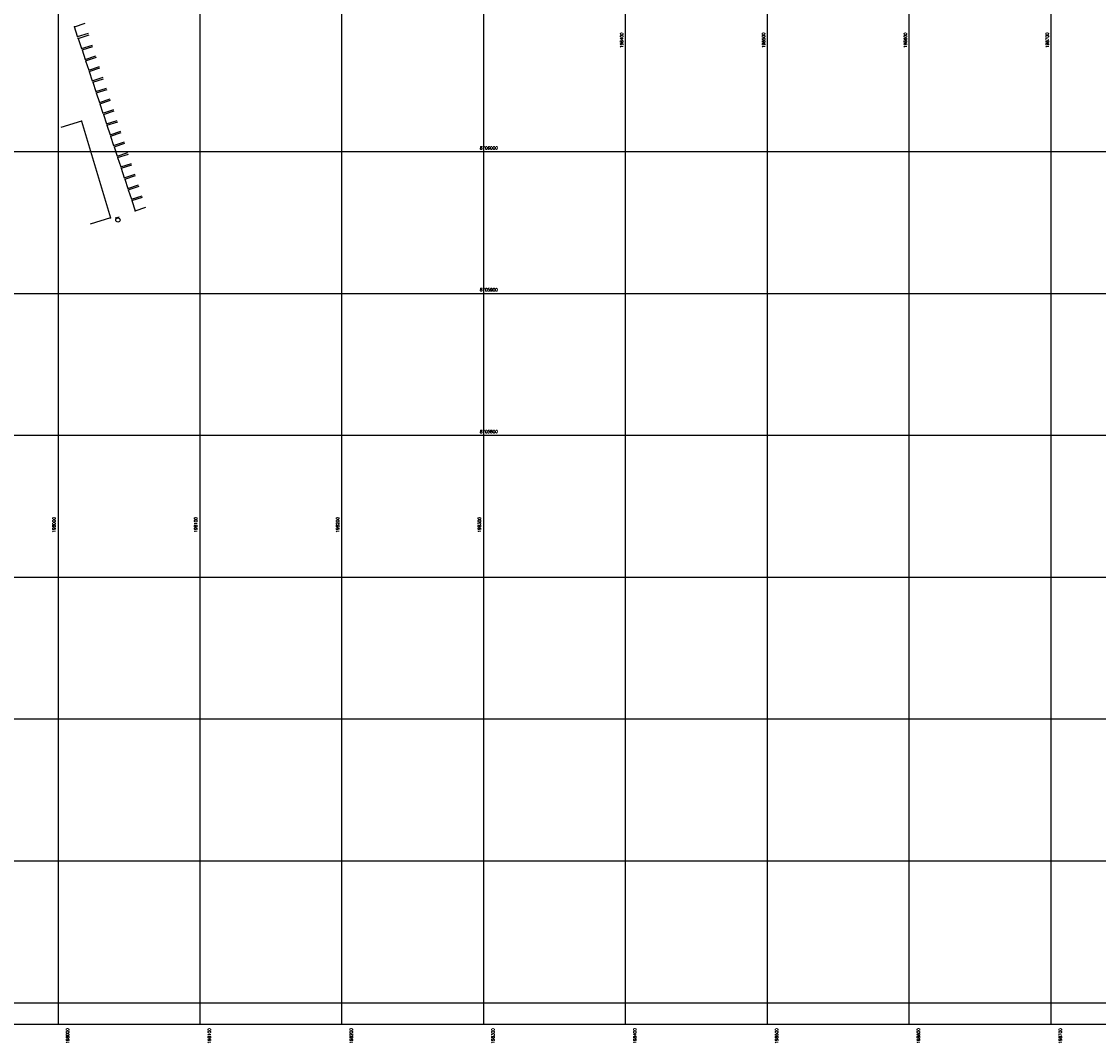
# Model space of a CAD drawing. Header units: millimetres. Extents: x 196436 to 199900, y 8705373 to 8708636.
# Tile 15 of 92: x 197974 to 198734, y 8705373 to 8706092. Entities that reach past the tile are written whole.
import ezdxf
from ezdxf.enums import TextEntityAlignment as Align

# ---------------------------------------------------------------- set-up
doc = ezdxf.new("R2010")
doc.units = ezdxf.units.MM
doc.header["$LTSCALE"] = 5
for name, color, linetype in [('CASA', 6, 'Continuous'), ('CERCA', 3, 'CERCA_LINE'), ('MALHA', 9, 'Continuous'), ('PL', 23, 'Continuous'), ('TXT_COORD', 3, 'Continuous')]:
    doc.layers.add(name, color=color, linetype=linetype)
doc.styles.add('GEOSIS', font='ROMANS.SHX')
doc.linetypes.add('CERCA_LINE', pattern='A,0.5,-0.2,["X",Standard,S=0.1,R=0,X=-0.1,Y=-0.05],-0.25', length=0.95)

# ---------------------------------------------------------------- blocks, each defined once
blk = doc.blocks.new('PL')
at = {"layer": 'PL'}
blk.add_line((2.01, 1.49), (2.01, -1.49), dxfattribs=at)
blk.add_circle((0, 0), 1.49, dxfattribs=at)

msp = doc.modelspace()

# ---------------------------------------------------------------- linework, layer by layer
at = {"layer": 'CASA'}
for points in [[(198011.63, 8706088.025), (198019.252, 8706090.457)], [(198013.81, 8706081.19), (198011.63, 8706088.025)], [(198013.81, 8706081.19), (198021.432, 8706083.622)], [(198014.302, 8706079.744), (198021.898, 8706082.254)], [(198014.302, 8706079.744), (198016.653, 8706072.631)], [(198016.653, 8706072.631), (198024.249, 8706075.142)], [(198016.967, 8706071.682), (198024.563, 8706074.192)], [(198016.967, 8706071.682), (198019.161, 8706065.044)], [(198019.161, 8706065.044), (198026.757, 8706067.554)], [(198019.475, 8706064.094), (198027.071, 8706066.605)], [(198019.475, 8706064.094), (198021.669, 8706057.456)], [(198021.669, 8706057.456), (198029.265, 8706059.967)], [(198021.983, 8706056.507), (198029.579, 8706059.017)], [(198021.983, 8706056.507), (198024.177, 8706049.869)], [(198024.177, 8706049.869), (198031.773, 8706052.38)], [(198024.491, 8706048.919), (198032.086, 8706051.43)], [(198024.491, 8706048.919), (198026.685, 8706042.282)], [(198026.685, 8706042.282), (198034.28, 8706044.792)], [(198026.998, 8706041.332), (198034.594, 8706043.843)], [(198026.998, 8706041.332), (198029.192, 8706034.694)], [(198029.192, 8706034.694), (198036.788, 8706037.205)], [(198029.506, 8706033.745), (198037.102, 8706036.255)], [(198029.506, 8706033.745), (198031.7, 8706027.107)], [(198031.7, 8706027.107), (198039.296, 8706029.617)], [(198032.014, 8706026.157), (198039.61, 8706028.668)], [(198032.014, 8706026.157), (198034.208, 8706019.519)], [(198034.208, 8706019.519), (198041.804, 8706022.03)], [(198034.522, 8706018.57), (198042.118, 8706021.08)], [(198034.522, 8706018.57), (198036.716, 8706011.932)], [(198036.716, 8706011.932), (198044.312, 8706014.443)], [(198037.03, 8706010.982), (198044.626, 8706013.493)], [(198037.03, 8706010.982), (198039.224, 8706004.345)], [(198039.224, 8706004.345), (198046.819, 8706006.855)], [(198039.537, 8706003.395), (198047.133, 8706005.906)], [(198039.537, 8706003.395), (198041.731, 8705996.757)], [(198041.731, 8705996.757), (198049.327, 8705999.268)], [(198042.045, 8705995.808), (198049.641, 8705998.318)], [(198042.045, 8705995.808), (198044.239, 8705989.17)], [(198044.239, 8705989.17), (198051.835, 8705991.68)], [(198044.553, 8705988.22), (198052.149, 8705990.731)], [(198044.553, 8705988.22), (198046.747, 8705981.582)], [(198046.747, 8705981.582), (198054.343, 8705984.093)], [(198047.061, 8705980.633), (198054.657, 8705983.143)], [(198047.061, 8705980.633), (198049.255, 8705973.995)], [(198049.255, 8705973.995), (198056.851, 8705976.506)], [(198049.569, 8705973.045), (198057.165, 8705975.556)], [(198049.569, 8705973.045), (198051.763, 8705966.408)], [(198051.763, 8705966.408), (198059.359, 8705968.918)], [(198052.076, 8705965.458), (198059.672, 8705967.969)], [(198052.076, 8705965.458), (198054.427, 8705958.345)], [(198054.427, 8705958.345), (198062.023, 8705960.856)]]:
    msp.add_lwpolyline(points, dxfattribs=at)
for p in [(198011.629, 8706088.025, 716.379), (198013.81, 8706081.19, 716.341), (198014.302, 8706079.743, 716.269), (198054.427, 8705958.345, 716.227)]:
    msp.add_point(p, dxfattribs=at)
at = {"layer": 'CERCA'}
for points in [[(198016.458, 8706021.356), (198002.104, 8706017.004)], [(198016.458, 8706021.356), (198037.117, 8705953.224)], [(198037.117, 8705953.224), (198022.763, 8705948.872)]]:
    msp.add_lwpolyline(points, dxfattribs=at)
for p in [(198016.457, 8706021.356, 715.846), (198037.117, 8705953.224, 716.796)]:
    msp.add_point(p, dxfattribs=at)
at = {"layer": 'MALHA'}
for p, q in [((198000, 8708635.599), (198000, 8705384.785)), ((198100, 8708635.599), (198100, 8705384.785)), ((198100, 8708635.599), (198100, 8705384.785)), ((198200, 8708635.599), (198200, 8705384.785)), ((198200, 8708635.599), (198200, 8705384.785)), ((198300, 8708635.599), (198300, 8705384.785)), ((198300, 8708635.599), (198300, 8705384.785)), ((198400, 8708635.599), (198400, 8705384.785)), ((198400, 8708635.599), (198400, 8705384.785)), ((198500, 8708635.599), (198500, 8705384.785)), ((198500, 8708635.599), (198500, 8705384.785)), ((198600, 8708635.599), (198600, 8705384.785)), ((198600, 8708635.599), (198600, 8705384.785)), ((198700, 8708635.599), (198700, 8705384.785)), ((198700, 8708635.599), (198700, 8705384.785)), ((196441.61, 8706000), (199000, 8706000)), ((196441.61, 8706000), (199000, 8706000)), ((196441.61, 8705900), (199000, 8705900)), ((196441.61, 8705900), (199000, 8705900)), ((196441.61, 8705800), (199000, 8705800)), ((196441.61, 8705800), (199000, 8705800)), ((196441.61, 8705700), (199000, 8705700)), ((196441.61, 8705700), (199000, 8705700)), ((196441.61, 8705600), (199000, 8705600)), ((196441.61, 8705600), (199000, 8705600)), ((196441.61, 8705500), (199000, 8705500)), ((196441.61, 8705500), (199000, 8705500)), ((196441.61, 8705400), (199000, 8705400)), ((196441.61, 8705400), (199000, 8705400))]:
    msp.add_line(p, q, dxfattribs=at)
msp.add_lwpolyline([(199000, 8708635.599), (196441.61, 8708635.599), (196441.61, 8705384.785), (199000, 8705384.785)], dxfattribs=at)
msp.add_lwpolyline([(199000, 8708635.599), (196441.61, 8708635.599), (196441.61, 8705384.785), (199000, 8705384.785)], dxfattribs=at)

# ---------------------------------------------------------------- block references
at = {"layer": 'PL', "rotation": 106.3780937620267}
msp.add_blockref('PL', (198042.247, 8705951.754), dxfattribs=at)

# ---------------------------------------------------------------- texts
at = {"layer": 'TXT_COORD', "style": 'GEOSIS'}
for s, p in [('198400', (198399.154, 8706083.915)), ('198500', (198499.154, 8706083.915)), ('198600', (198599.154, 8706083.915)), ('198700', (198699.154, 8706083.915)), ('198000', (197998.832, 8705742.29)), ('198100', (198098.832, 8705742.29)), ('198200', (198198.832, 8705742.29)), ('198300', (198298.832, 8705742.29)), ('198000', (198008.392, 8705381.949)), ('198100', (198108.392, 8705381.949)), ('198200', (198208.392, 8705381.949)), ('198300', (198308.392, 8705381.949)), ('198400', (198408.392, 8705381.949)), ('198500', (198508.392, 8705381.949)), ('198600', (198608.392, 8705381.949)), ('198700', (198708.392, 8705381.949))]:
    msp.add_text(s, height=2.1, rotation=90, dxfattribs=at).set_placement(p, align=Align.BOTTOM_RIGHT)
for s, p in [('8706000', (198310.085, 8706000.92)), ('8705900', (198310.085, 8705900.92)), ('8705800', (198310.085, 8705800.92))]:
    msp.add_text(s, height=2.1, dxfattribs=at).set_placement(p, align=Align.BOTTOM_RIGHT)

doc.saveas('drawing.dxf')
